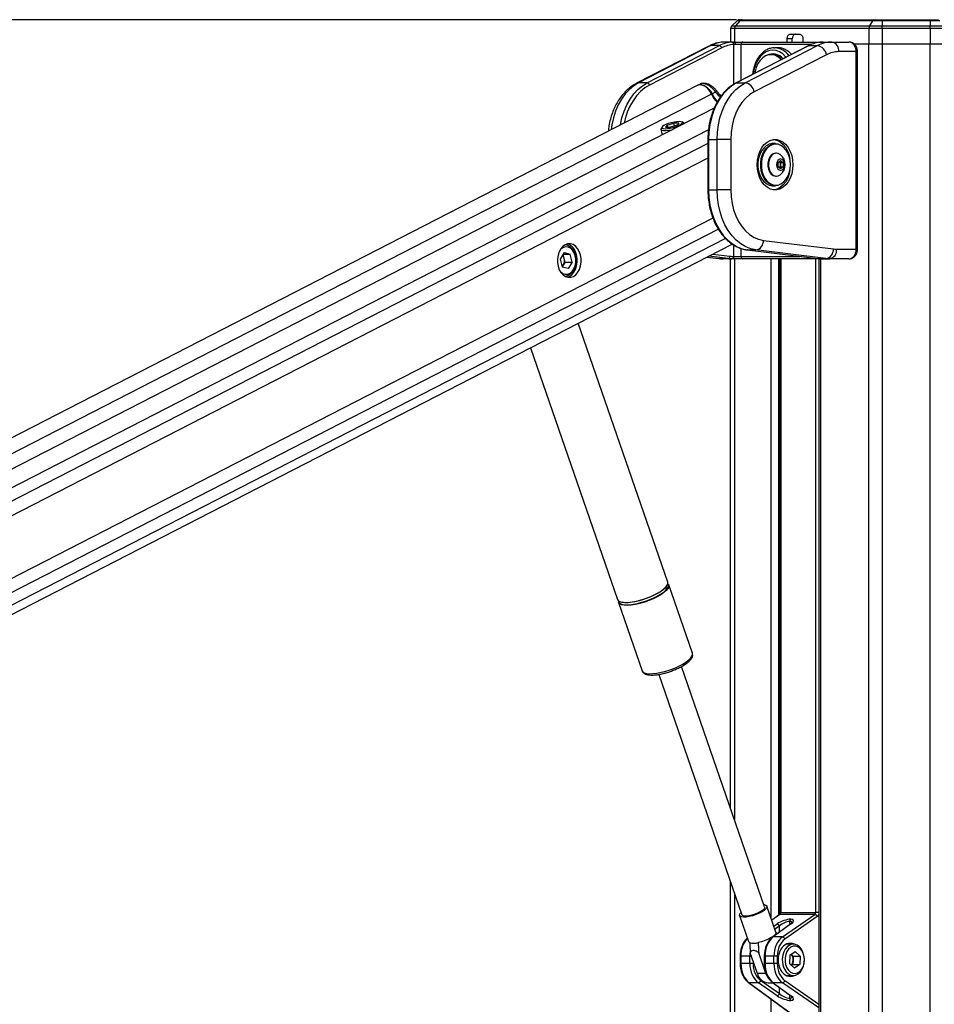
# Model space of a CAD drawing. Header units: millimetres. Extents: x 20 to 22981, y 40 to 19992.
# Tile 33 of 158: x 6044 to 6803, y 7142 to 7959. Entities that reach past the tile are written whole.
import ezdxf

# ---------------------------------------------------------------- set-up
doc = ezdxf.new("R2010")
doc.units = ezdxf.units.MM
doc.header["$LTSCALE"] = 2
doc.layers.add('COMPONENT_GEOMETRY', color=7, linetype='Continuous')
doc.styles.add('SLDTEXTSTYLE0', font='TXT', dxfattribs={"width": 0.75})
doc.dimstyles.new('SLDDIMSTYLE0', dxfattribs={"dimtxt": 100, "dimasz": 6.604, "dimexe": 0, "dimexo": 0.0625, "dimgap": 25, "dimtad": 0, "dimtih": 1, "dimtoh": 1, "dimdec": 0, "dimrnd": 1e-09, "dimzin": 12, "dimdsep": 46, "dimtxsty": 'SLDTEXTSTYLE0', "dimsah": 1, "dimcen": 0.09, "dimadec": 0, "dimazin": 3, "dimtfac": 1, "dimtdec": 0, "dimtofl": 0, "dimtmove": 0, "dimatfit": 3, "dimfxl": 1, "dimfrac": 2, "dimtolj": 1, "dimtzin": 12, "dimarcsym": 0})

# ---------------------------------------------------------------- blocks, each defined once
blk = doc.blocks.new('_D_4')
at = {"layer": 'COMPONENT_GEOMETRY', "color": 7}
for p, q in [((6638.52, 7959.49), (957.92, 7959.49)), ((964.27, 7959.49), (964.27, 5020.18)), ((727.26, 4999.87), (696.79, 4999.87)), ((696.79, 4999.87), (696.79, 4841.12)), ((1201.29, 4999.87), (1231.76, 4999.87)), ((1231.76, 4999.87), (1231.76, 4841.12)), ((696.79, 4841.12), (727.26, 4841.12)), ((1231.76, 4841.12), (1201.29, 4841.12)), ((964.27, 1752.2), (964.27, 4691.5)), ((5939.95, 1752.2), (957.92, 1752.2))]:
    blk.add_line(p, q, dxfattribs=at)
for points in [[(964.27, 7959.49), (963.26, 7952.89), (965.29, 7952.89)], [(964.27, 1752.2), (965.29, 1758.8), (963.26, 1758.8)]]:
    blk.add_solid(points, dxfattribs=at)
at = {"layer": 'COMPONENT_GEOMETRY', "color": 7, "char_height": 100, "attachment_point": 1, "style": 'SLDTEXTSTYLE0'}
for s, insert in [('10\'2.19"', (727.26, 4970.03)), ('3104mm', (691.5, 4820.41))]:
    blk.add_mtext(s, dxfattribs=dict(at, insert=insert))

msp = doc.modelspace()

# ---------------------------------------------------------------- linework, layer by layer
at = {"color": 7, "linetype": 'Continuous', "lineweight": 25}
for p, q in [((6638.98, 7958.65), (6634.53, 7954.36)), ((6634.53, 7954.36), (6637.69, 7954.36)), ((6641.39, 7958.65), (6637.69, 7954.36)), ((6637.69, 7954.36), (6748.87, 7954.36)), ((6641.39, 7958.65), (6638.98, 7958.65)), ((6641.06, 7959.49), (6643.13, 7959.49)), ((6751.33, 7958.65), (6641.39, 7958.65)), ((6643.13, 7959.49), (6752.48, 7959.49)), ((6751.33, 7958.65), (6748.87, 7954.36)), ((6748.87, 7954.36), (6759.31, 7954.36)), ((6759.31, 7958.65), (6751.33, 7958.65)), ((6752.48, 7959.49), (6759.31, 7959.49)), ((6759.31, 7959.49), (6759.31, 7958.65)), ((6759.31, 7959.49), (6799.26, 7959.49)), ((6799.26, 7958.65), (6759.31, 7958.65)), ((6759.31, 7958.65), (6759.31, 7954.36)), ((6759.31, 7952.25), (6759.31, 7954.36)), ((6759.31, 7954.36), (6799.26, 7954.36)), ((6799.26, 7959.49), (6799.26, 7958.65)), ((6799.26, 7959.49), (6806.09, 7959.49)), ((6799.26, 7958.65), (6799.26, 7954.36)), ((6807.25, 7958.65), (6799.26, 7958.65)), ((6799.26, 7952.25), (6799.26, 7954.36)), ((6799.26, 7954.36), (6809.71, 7954.36)), ((6633.62, 7952.25), (6633.42, 7940.96)), ((6636.93, 7952.25), (6633.62, 7952.25)), ((6748.36, 7952.25), (6636.93, 7952.25)), ((6683.34, 7947.49), (6690.79, 7947.49)), ((6748.36, 7952.25), (6748.24, 7939.49)), ((6759.31, 7952.25), (6748.36, 7952.25)), ((6759.31, 7952.25), (6759.31, 7939.49)), ((6799.26, 7952.25), (6759.31, 7952.25)), ((6799.26, 7952.25), (6799.26, 7939.49)), ((6810.22, 7952.25), (6799.26, 7952.25)), ((6615.52, 7937.54), (6555.54, 7906.67)), ((6617.24, 7937.94), (6557.27, 7907.07)), ((6564.34, 7907.07), (6624.31, 7937.94)), ((6624.31, 7937.94), (6617.24, 7937.94)), ((6636.72, 7940.96), (6629.34, 7940.96)), ((6636.72, 7940.96), (6643.74, 7940.96)), ((6642.18, 7938.96), (6637.5, 7938.96)), ((6698.13, 7937.84), (6638.15, 7906.97)), ((6698.56, 7937.94), (6638.59, 7907.07)), ((6643.74, 7940.96), (6708.56, 7940.96)), ((6645.66, 7907.07), (6705.63, 7937.94)), ((6680.45, 7940.96), (6680.52, 7943.56)), ((6684.76, 7943.56), (6680.52, 7943.56)), ((6684.7, 7940.96), (6684.76, 7943.56)), ((6693.62, 7943.56), (6693.62, 7940.96)), ((6698.56, 7937.94), (6705.63, 7937.94)), ((6708.56, 7940.96), (6710.34, 7940.96)), ((6710.34, 7940.96), (6717.72, 7940.96)), ((6717.72, 7940.96), (6731.74, 7940.96)), ((6735.66, 7939.49), (6748.24, 7939.49)), ((6735.85, 7939.49), (6748.24, 7939.49)), ((6748.24, 7939.49), (6759.31, 7939.49)), ((6759.31, 7939.49), (6799.26, 7939.49)), ((6799.26, 7939.49), (6810.34, 7939.49)), ((6626.21, 7936.06), (6566.24, 7905.19)), ((6713.22, 7930.42), (6653.25, 7899.55)), ((6669.19, 7930.46), (6667.14, 7930.46)), ((6669.58, 7936.15), (6670.11, 7936.16)), ((6672.94, 7936.16), (6670.11, 7936.16)), ((6737.84, 7932.96), (6723.38, 7932.96)), ((6737.84, 7768.96), (6737.84, 7932.96)), ((6739.01, 7768.96), (6739.01, 7932.96)), ((6605.91, 7904.86), (5404.92, 7287.66)), ((6564.34, 7907.07), (6557.27, 7907.07)), ((6608.39, 7906.02), (6606.48, 7905.13)), ((6638.59, 7907.07), (6645.66, 7907.07)), ((6621.01, 7899.43), (6618.16, 7897.96)), ((6621.66, 7900.83), (6621.64, 7900.85)), ((6619.97, 7885.97), (5429.33, 7274.09)), ((6580.96, 7871.94), (6586.41, 7873.67)), ((6590.56, 7873.67), (6586.41, 7873.67)), ((6587.04, 7871.23), (6586.41, 7873.67)), ((6590.56, 7873.67), (6589.26, 7871.94)), ((6594.63, 7873.8), (6593.23, 7874.57)), ((6595.11, 7873.2), (6595.08, 7873.3)), ((6575.71, 7868.32), (6576.87, 7863.82)), ((6576.72, 7870.33), (6575.87, 7868.98)), ((6580.96, 7871.94), (6579.66, 7870.2)), ((6579.66, 7870.2), (6583.81, 7870.2)), ((6581.4, 7870.2), (6580.96, 7871.94)), ((6589.26, 7871.94), (6583.81, 7870.2)), ((6614.74, 7860.09), (6614.74, 7818.15)), ((6615.32, 7860.09), (6615.32, 7818.15)), ((6615.32, 7860.09), (6622.39, 7860.09)), ((6622.39, 7818.15), (6622.39, 7860.09)), ((6633.71, 7860.09), (6622.39, 7860.09)), ((6633.71, 7860.09), (6633.71, 7818.15)), ((6670.9, 7856.62), (6668.64, 7856.62)), ((6671.72, 7848.62), (6671.18, 7848.62)), ((6672.95, 7840.85), (6675.07, 7842.58)), ((6672.95, 7837.39), (6672.95, 7840.85)), ((6673.97, 7841.68), (6674.99, 7840.85)), ((6674.99, 7840.85), (6677.2, 7840.85)), ((6674.99, 7840.85), (6674.99, 7839.12)), ((6675.07, 7842.58), (6677.2, 7840.85)), ((6677.2, 7840.85), (6677.2, 7837.39)), ((6675.07, 7835.65), (6672.95, 7837.39)), ((6674.99, 7837.39), (6673.97, 7836.55)), ((6674.99, 7839.12), (6674.99, 7837.39)), ((6674.99, 7837.39), (6677.2, 7837.39)), ((6677.2, 7837.39), (6675.07, 7835.65)), ((6671.18, 7829.62), (6671.72, 7829.62)), ((6615.32, 7818.15), (6622.39, 7818.15)), ((6633.71, 7818.15), (6622.39, 7818.15)), ((6668.64, 7821.62), (6670.9, 7821.62)), ((6660.82, 7776.31), (6718.93, 7769.12)), ((5589.9, 7236.12), (6635.01, 7773.21)), ((6495.4, 7766.15), (6492.2, 7760.76)), ((6495.4, 7766.15), (6500.3, 7764.93)), ((6647.47, 7768.35), (6705.59, 7761.16)), ((6647.6, 7768.34), (6647.47, 7768.35)), ((6647.6, 7768.34), (6654.67, 7768.34)), ((6647.6, 7768.34), (6705.71, 7761.15)), ((6712.78, 7761.15), (6654.67, 7768.34)), ((6721.52, 7768.96), (6737.84, 7768.96)), ((6492.2, 7760.76), (6493.9, 7754.15)), ((6495.5, 7761.62), (6494.66, 7764.89)), ((6494.68, 7764.93), (6500.3, 7764.93)), ((6496.35, 7758.31), (6494.75, 7755.62)), ((6496.35, 7758.31), (6495.5, 7761.62)), ((6496.35, 7758.31), (6502, 7758.31)), ((6502, 7758.31), (6498.8, 7752.92)), ((6502, 7758.31), (6500.3, 7764.93)), ((6613.99, 7762.4), (6623.9, 7761.18)), ((6631.46, 7761.15), (6624.39, 7761.15)), ((6634.54, 7760.96), (6627.47, 7760.96)), ((6633.39, 7305.15), (6633.39, 7760.96)), ((6634.81, 7760.96), (6634.54, 7760.96)), ((6643.74, 7760.96), (6634.81, 7760.96)), ((6635.96, 7762.96), (6636.23, 7762.96)), ((6636.23, 7762.96), (6642.18, 7762.96)), ((6708.56, 7760.96), (6643.74, 7760.96)), ((6674.59, 7760.96), (6674.59, 7218.4)), ((6705.71, 7761.15), (6705.59, 7761.16)), ((6705.71, 7761.15), (6712.78, 7761.15)), ((6706.75, 7760.96), (6706.75, 6590.02)), ((6708.79, 7760.96), (6708.56, 7760.96)), ((6708.79, 7760.96), (6715.86, 7760.96)), ((6731.74, 7760.96), (6715.86, 7760.96)), ((6494.75, 7755.62), (6493.89, 7754.18)), ((6498.8, 7752.92), (6493.9, 7754.15)), ((6581.48, 7492.63), (6507.2, 7707.52)), ((6467.39, 7687.07), (6539.61, 7478.15)), ((6601.93, 7433.47), (6582.32, 7490.21)), ((6540.45, 7475.74), (6560.06, 7419)), ((6601.97, 7433.35), (6601.93, 7433.47)), ((6602.01, 7432.89), (6601.95, 7433.27)), ((6661.84, 7222.86), (6592.84, 7422.46)), ((6595.17, 7423.8), (6597.29, 7425.25)), ((6596.01, 7424.35), (6596.38, 7424.59)), ((6560.03, 7419.11), (6560.06, 7419)), ((6574.02, 7415.95), (6643.01, 7216.35)), ((6633.39, 6590.02), (6633.39, 7244.18)), ((6671.22, 7201.97), (6663.77, 7223.53)), ((6675.18, 7218.4), (6704.36, 7218.4)), ((6641.08, 7215.69), (6648.54, 7194.13)), ((6673.9, 7216.45), (6667.77, 7211.95)), ((6703.54, 7216.62), (6674.44, 7216.62)), ((6676.69, 7197.95), (6703.54, 7216.62)), ((6705.55, 7214.83), (6678.7, 7196.16)), ((6682.81, 7210.9), (6682.59, 7210.9)), ((6683.36, 7212.68), (6683.59, 7212.68)), ((6683.19, 7208.58), (6668.44, 7197.78)), ((6683.73, 7208.75), (6668.99, 7197.95)), ((6676.69, 7197.95), (6668.99, 7197.95)), ((6685.67, 7191.96), (6679.74, 7191.96)), ((6682.65, 7182.84), (6687.1, 7185.98)), ((6691.25, 7182.1), (6687.1, 7185.98)), ((6641.54, 7181.88), (6641.54, 7176.04)), ((6649.5, 7181.88), (6642.13, 7181.88)), ((6642.13, 7181.88), (6642.13, 7176.04)), ((6649.5, 7176.04), (6649.5, 7181.88)), ((6655.84, 7167.64), (6649.9, 7184.82)), ((6662.91, 7167.64), (6656.97, 7184.82)), ((6661.57, 7181.88), (6661.57, 7176.04)), ((6669.53, 7181.88), (6662.16, 7181.88)), ((6662.16, 7181.88), (6662.16, 7176.04)), ((6672.32, 7181.88), (6669.53, 7181.88)), ((6669.53, 7176.04), (6669.53, 7181.88)), ((6672.32, 7181.88), (6672.32, 7176.04)), ((6682.65, 7182.84), (6682.35, 7175.82)), ((6685.6, 7182.1), (6683.88, 7183.71)), ((6685.44, 7178.59), (6685.29, 7175.07)), ((6685.6, 7182.1), (6685.44, 7178.59)), ((6685.6, 7182.1), (6691.25, 7182.1)), ((6691.25, 7182.1), (6690.95, 7175.07)), ((6649.5, 7176.04), (6642.13, 7176.04)), ((6652.29, 7176.04), (6649.5, 7176.04)), ((6669.53, 7176.04), (6662.16, 7176.04)), ((6672.32, 7176.04), (6669.53, 7176.04)), ((6682.35, 7175.82), (6686.5, 7171.93)), ((6685.29, 7175.07), (6684.07, 7174.21)), ((6685.29, 7175.07), (6690.95, 7175.07)), ((6690.95, 7175.07), (6686.5, 7171.93)), ((6662.91, 7167.64), (6655.84, 7167.64)), ((6658.67, 7161.75), (6674.21, 7150.95)), ((6679.74, 7165.96), (6685.67, 7165.96)), ((6648.42, 7160.14), (6685.68, 7132.84)), ((6648.96, 7159.97), (6686.97, 7132.12)), ((6656.66, 7159.97), (6648.96, 7159.97)), ((6672.2, 7149.16), (6656.66, 7159.97)), ((6664.73, 7159.79), (6668.92, 7159.79)), ((6668.44, 7160.14), (6683.19, 7149.34)), ((6668.99, 7159.97), (6683.73, 7149.16)), ((6676.69, 7159.97), (6668.99, 7159.97)), ((6682.59, 7147.02), (6682.81, 7147.02)), ((6683.59, 7145.23), (6683.36, 7145.23))]:
    msp.add_line(p, q, dxfattribs=at)
at = {"color": 8, "linetype": 'Continuous', "lineweight": 25}
for p, q in [((6636.93, 7952.25), (6636.76, 7940.96)), ((6636.23, 7905.89), (6636.23, 7938.9)), ((6700.75, 7938.96), (6642.18, 7938.96)), ((6642.18, 7938.96), (6642.18, 7909.04)), ((6748.24, 2191.49), (6748.24, 7939.49)), ((6759.31, 7939.49), (6759.31, 2191.49)), ((6799.26, 2191.49), (6799.26, 7939.49)), ((6739.01, 7932.96), (6737.84, 7932.96)), ((6617.76, 7897.75), (5417.26, 7280.8)), ((6615.22, 7867.99), (5443.87, 7266.02)), ((6614.74, 7856.64), (5632.67, 7351.95)), ((6615.32, 7860.09), (6614.74, 7860.09)), ((6614.74, 7844.62), (5648.46, 7348.04)), ((6615.32, 7818.15), (6614.74, 7818.15)), ((6618.92, 7794.82), (5648.2, 7295.96)), ((6623.51, 7785.45), (5525.04, 7220.94)), ((6629.4, 7777.89), (5534.94, 7215.44)), ((6636.23, 7762.96), (6636.23, 7772.42)), ((6642.18, 7769.62), (6642.18, 7762.96)), ((6739.01, 7768.96), (6737.84, 7768.96)), ((6614.04, 7762.43), (6624.39, 7761.15)), ((6631.46, 7761.15), (6615.41, 7763.13)), ((6618.83, 7764.89), (6633, 7763.14)), ((6623.9, 7761.18), (6624.39, 7761.15)), ((6636.74, 7760.96), (6636.74, 7295.46)), ((6642.18, 7762.96), (6691.02, 7762.96)), ((6667.23, 7213.52), (6667.23, 7760.96)), ((6673.4, 7760.96), (6673.4, 7216.08)), ((6675.18, 7760.96), (6675.18, 7218.4)), ((6704.36, 7218.4), (6704.36, 7760.96)), ((6708.14, 7760.96), (6708.14, 6590.02)), ((6708.52, 7760.96), (6708.56, 7760.96)), ((6636.74, 7234.49), (6636.74, 6590.02)), ((6675.18, 7218.4), (6674.59, 7218.4)), ((6706.75, 7218.4), (6704.36, 7218.4)), ((6674.44, 7216.62), (6667.83, 7211.77)), ((6682.59, 7210.9), (6682.59, 7208.14)), ((6682.81, 7208.3), (6682.81, 7210.9)), ((6669.52, 7206.89), (6672.2, 7208.75)), ((6674.21, 7206.97), (6670.41, 7204.32)), ((6674.21, 7202), (6674.21, 7206.97)), ((6641.54, 7181.88), (6642.13, 7181.88)), ((6649.5, 7181.88), (6650.91, 7181.88)), ((6652.29, 7177.89), (6652.29, 7176.04)), ((6662.16, 7181.88), (6661.57, 7181.88)), ((6641.54, 7176.04), (6642.13, 7176.04)), ((6661.57, 7176.04), (6662.16, 7176.04)), ((6678.7, 7161.75), (6706.75, 7142.25)), ((6674.21, 7150.95), (6674.21, 7155.91)), ((6706.75, 7139.06), (6676.69, 7159.97)), ((6667.23, 6590.02), (6667.23, 7146.36)), ((6682.59, 7149.78), (6682.59, 7147.02)), ((6682.81, 7147.02), (6682.81, 7149.61))]:
    msp.add_line(p, q, dxfattribs=at)
at = {"color": 8, "linetype": 'Continuous', "lineweight": 25, "flags": 128}
for points in [[(6615.52, 7937.54), (6616.18, 7937.8), (6617.24, 7937.94)], [(6708.56, 7940.96), (6708.32, 7940.92), (6708.13, 7940.83)], [(6679.59, 7928.3), (6679.24, 7928.73), (6676.9, 7931.05), (6674.31, 7932.76), (6671.55, 7933.81), (6668.7, 7934.16), (6665.85, 7933.81), (6663.09, 7932.76), (6660.5, 7931.05), (6658.15, 7928.73), (6656.13, 7925.87), (6654.49, 7922.56), (6653.28, 7918.89), (6652.54, 7914.99), (6652.47, 7914.34)], [(6557.27, 7907.07), (6553.31, 7904.64), (6549.59, 7901.54), (6546.17, 7897.82), (6543.09, 7893.54), (6540.4, 7888.77), (6538.14, 7883.56), (6536.35, 7878.01), (6535.06, 7872.18), (6534.47, 7868.14)], [(6542.11, 7872.07), (6542.13, 7872.18), (6543.43, 7878.01), (6545.22, 7883.56), (6547.47, 7888.77), (6550.16, 7893.54), (6553.24, 7897.82), (6556.66, 7901.54), (6560.38, 7904.64), (6564.34, 7907.07)], [(6566.24, 7905.19), (6562.44, 7902.86), (6558.87, 7899.88), (6555.58, 7896.31), (6552.62, 7892.21), (6550.04, 7887.62), (6547.88, 7882.62), (6546.16, 7877.29), (6545.3, 7873.71)], [(6555.54, 7906.67), (6556.2, 7906.93), (6557.27, 7907.07)], [(6638.59, 7907.07), (6638.32, 7907.04), (6638.15, 7906.97)], [(6621.01, 7899.43), (6621.34, 7899.84), (6621.56, 7900.2), (6621.68, 7900.5), (6621.7, 7900.73), (6621.66, 7900.83)], [(6596.66, 7426.24), (6598.92, 7427.97), (6600.6, 7429.66), (6601.66, 7431.23), (6602.05, 7432.64), (6601.97, 7433.35)], [(6560.06, 7419), (6560.62, 7418.12), (6561.9, 7417.29), (6563.79, 7416.75), (6566.24, 7416.52), (6569.16, 7416.6), (6572.45, 7416.98), (6576.03, 7417.67), (6579.76, 7418.63), (6583.53, 7419.84), (6587.22, 7421.25), (6590.72, 7422.82), (6593.89, 7424.5), (6596.66, 7426.24)]]:
    msp.add_lwpolyline(points, dxfattribs=at)
at = {"color": 7, "linetype": 'Continuous', "lineweight": 25, "flags": 128}
for points in [[(6636.72, 7940.96), (6636.87, 7940.92), (6637.02, 7940.81), (6637.15, 7940.62), (6637.27, 7940.37), (6637.37, 7940.07), (6637.44, 7939.72), (6637.48, 7939.35), (6637.5, 7938.96)], [(6698.56, 7937.94), (6698.29, 7937.91), (6698.13, 7937.84)], [(6675.67, 7926.28), (6675.13, 7926.86), (6672.85, 7928.71), (6670.38, 7929.91), (6667.78, 7930.44), (6665.16, 7930.26), (6662.62, 7929.38), (6660.23, 7927.83), (6658.1, 7925.68), (6656.29, 7922.99), (6654.88, 7919.87), (6653.91, 7916.43), (6653.64, 7914.94)], [(6617.76, 7897.75), (6616.38, 7900.19), (6614.65, 7902.29), (6612.68, 7903.93), (6610.59, 7904.99), (6608.53, 7905.41), (6606.62, 7905.15), (6605.91, 7904.86)], [(6606.28, 7905.02), (6607.04, 7905.35), (6608.94, 7905.6), (6611, 7905.18), (6613.09, 7904.13), (6615.06, 7902.49), (6616.79, 7900.39), (6618.16, 7897.96)], [(6638.59, 7907.07), (6634.63, 7904.64), (6630.91, 7901.54), (6627.48, 7897.82), (6624.4, 7893.54), (6621.72, 7888.77), (6619.46, 7883.56), (6617.67, 7878.01), (6616.37, 7872.18), (6615.59, 7866.18), (6615.32, 7860.09)], [(6622.39, 7860.09), (6622.66, 7866.18), (6623.44, 7872.18), (6624.74, 7878.01), (6626.53, 7883.56), (6628.79, 7888.77), (6631.48, 7893.54), (6634.55, 7897.82), (6637.98, 7901.54), (6641.7, 7904.64), (6645.66, 7907.07)], [(6653.25, 7899.55), (6649.57, 7897.25), (6646.14, 7894.26), (6643.03, 7890.64), (6640.29, 7886.46), (6637.98, 7881.79), (6636.14, 7876.72), (6634.8, 7871.35), (6633.98, 7865.77), (6633.71, 7860.09)], [(6590.96, 7874.94), (6588.97, 7874.82), (6586.67, 7874.46), (6584.24, 7873.9), (6581.88, 7873.18), (6579.78, 7872.36), (6578.12, 7871.51), (6577.02, 7870.69), (6576.58, 7869.97), (6576.83, 7869.41), (6577.74, 7869.05), (6579.26, 7868.93), (6581.25, 7869.05), (6583.55, 7869.41), (6585.98, 7869.97), (6588.34, 7870.69), (6590.44, 7871.51), (6592.1, 7872.36), (6593.2, 7873.18), (6593.64, 7873.9), (6593.39, 7874.46), (6592.47, 7874.82), (6590.96, 7874.94)], [(6595.1, 7873.19), (6594.75, 7873.73), (6594.63, 7873.8)], [(6575.87, 7868.98), (6575.79, 7868.84), (6575.78, 7868.16), (6576.49, 7867.68), (6577.85, 7867.42), (6579.78, 7867.42), (6582.12, 7867.68), (6584.71, 7868.16), (6585.82, 7868.42)], [(6685.33, 7839.12), (6685.07, 7835.26), (6684.32, 7831.53), (6683.1, 7828.06), (6681.45, 7824.97), (6679.43, 7822.36), (6677.1, 7820.32), (6674.54, 7818.92), (6671.85, 7818.21), (6669.11, 7818.21), (6666.41, 7818.92), (6663.86, 7820.32), (6661.53, 7822.36), (6659.5, 7824.97), (6657.85, 7828.06), (6656.63, 7831.53), (6655.88, 7835.26), (6655.63, 7839.12), (6655.88, 7842.98), (6656.63, 7846.7), (6657.85, 7850.17), (6659.5, 7853.26), (6661.53, 7855.88), (6663.86, 7857.92), (6666.41, 7859.32), (6669.11, 7860.03), (6671.85, 7860.03), (6674.54, 7859.32), (6677.1, 7857.92), (6679.43, 7855.88), (6681.45, 7853.26), (6683.1, 7850.17), (6684.32, 7846.7), (6685.07, 7842.98), (6685.33, 7839.12)], [(6668.64, 7856.62), (6668.01, 7856.59), (6665.54, 7856.06), (6663.19, 7854.83), (6661.06, 7852.96), (6659.25, 7850.52), (6657.82, 7847.61), (6656.83, 7844.36), (6656.33, 7840.89), (6656.33, 7837.35), (6656.83, 7833.88), (6657.82, 7830.62), (6659.25, 7827.72), (6661.06, 7825.28), (6663.19, 7823.41), (6665.54, 7822.18), (6668.01, 7821.64), (6668.64, 7821.62)], [(6670.9, 7821.62), (6670.28, 7821.64), (6667.8, 7822.18), (6665.45, 7823.41), (6663.33, 7825.28), (6661.51, 7827.72), (6660.08, 7830.62), (6659.1, 7833.88), (6658.59, 7837.35), (6658.59, 7840.89), (6659.1, 7844.36), (6660.08, 7847.61), (6661.51, 7850.52), (6663.33, 7852.96), (6665.45, 7854.83), (6667.8, 7856.06), (6670.28, 7856.59), (6670.9, 7856.62)], [(6683.28, 7839.12), (6683.03, 7842.56), (6682.3, 7845.86), (6681.11, 7848.89), (6679.52, 7851.51), (6677.58, 7853.63), (6675.38, 7855.15), (6673.02, 7856.02), (6670.57, 7856.2), (6668.15, 7855.67), (6665.86, 7854.47), (6663.78, 7852.64), (6662.01, 7850.26), (6660.61, 7847.42), (6659.65, 7844.24), (6659.16, 7840.85), (6659.16, 7837.39), (6659.65, 7834), (6660.61, 7830.82), (6662.01, 7827.98), (6663.78, 7825.6), (6665.86, 7823.76), (6668.15, 7822.56), (6670.57, 7822.04), (6673.02, 7822.21), (6675.38, 7823.08), (6677.58, 7824.61), (6679.52, 7826.72), (6681.11, 7829.35), (6682.3, 7832.37), (6683.03, 7835.68), (6683.28, 7839.12)], [(6669.42, 7860.06), (6669.73, 7860.03), (6672.42, 7859.32), (6674.98, 7857.92), (6677.31, 7855.88), (6679.33, 7853.26), (6680.98, 7850.17), (6682.2, 7846.7), (6682.9, 7843.33)], [(6671.18, 7848.62), (6670.73, 7848.6), (6668.94, 7848.07), (6667.31, 7846.88), (6665.97, 7845.11), (6665.02, 7842.9), (6664.53, 7840.41), (6664.53, 7837.82), (6665.02, 7835.33), (6665.97, 7833.12), (6667.31, 7831.36), (6668.94, 7830.17), (6670.73, 7829.64), (6671.18, 7829.62)], [(6675.1, 7847.33), (6674.81, 7847.55), (6673.09, 7848.42), (6671.26, 7848.6), (6669.47, 7848.07), (6667.85, 7846.88), (6666.51, 7845.11), (6665.56, 7842.9), (6665.07, 7840.41), (6665.07, 7837.82), (6665.56, 7835.33), (6666.51, 7833.12), (6667.85, 7831.36), (6669.47, 7830.17), (6671.26, 7829.64), (6673.09, 7829.82), (6674.81, 7830.68), (6675.1, 7830.9)], [(6678.43, 7839.12), (6678.18, 7840.94), (6677.45, 7842.48), (6676.36, 7843.51), (6675.07, 7843.87), (6673.79, 7843.51), (6672.7, 7842.48), (6671.97, 7840.94), (6671.72, 7839.12), (6671.97, 7837.3), (6672.7, 7835.76), (6673.79, 7834.73), (6675.07, 7834.37), (6676.36, 7834.73), (6677.45, 7835.76), (6678.18, 7837.3), (6678.43, 7839.12)], [(6682.9, 7834.91), (6682.2, 7831.53), (6680.98, 7828.06), (6679.33, 7824.97), (6677.31, 7822.36), (6674.98, 7820.32), (6672.42, 7818.92), (6669.73, 7818.21), (6669.42, 7818.17)], [(6615.32, 7818.15), (6615.59, 7811.98), (6616.4, 7805.91), (6617.73, 7800.03), (6619.56, 7794.42), (6621.87, 7789.17), (6624.61, 7784.37), (6627.76, 7780.08), (6631.25, 7776.37), (6635.04, 7773.3), (6639.07, 7770.92), (6643.28, 7769.26), (6647.6, 7768.34)], [(6654.67, 7768.34), (6650.35, 7769.26), (6646.14, 7770.92), (6642.11, 7773.3), (6638.32, 7776.37), (6634.83, 7780.08), (6631.68, 7784.37), (6628.94, 7789.17), (6626.63, 7794.42), (6624.8, 7800.03), (6623.47, 7805.91), (6622.66, 7811.98), (6622.39, 7818.15)], [(6633.71, 7818.15), (6633.98, 7812.5), (6634.78, 7806.96), (6636.11, 7801.61), (6637.93, 7796.57), (6640.21, 7791.92), (6642.91, 7787.75), (6645.99, 7784.13), (6649.38, 7781.13), (6653.03, 7778.8), (6656.86, 7777.18), (6660.82, 7776.31)], [(6503.1, 7746.38), (6505.09, 7747.78), (6506.8, 7749.76), (6508.16, 7752.23), (6509.1, 7755.07), (6509.57, 7758.14), (6509.54, 7761.27), (6509.02, 7764.32), (6508.04, 7767.13), (6506.63, 7769.56), (6504.89, 7771.48), (6502.88, 7772.81), (6500.71, 7773.47), (6498.49, 7773.43), (6496.34, 7772.7), (6494.35, 7771.3), (6492.64, 7769.32), (6491.27, 7766.85), (6490.34, 7764), (6489.87, 7760.94), (6489.9, 7757.81), (6490.41, 7754.76), (6491.4, 7751.95), (6492.8, 7749.52), (6494.55, 7747.6), (6496.56, 7746.27), (6498.73, 7745.61), (6500.94, 7745.65), (6503.1, 7746.38)], [(6504.68, 7763.43), (6503.76, 7765.98), (6502.42, 7768.11), (6500.74, 7769.71), (6498.84, 7770.67), (6496.83, 7770.93), (6494.83, 7770.48), (6492.98, 7769.33), (6492.1, 7768.48)], [(6504.61, 7763.98), (6503.65, 7766.68), (6502.28, 7768.99), (6500.57, 7770.79), (6498.61, 7771.99), (6496.51, 7772.52), (6495.97, 7772.54)], [(6492.1, 7750.6), (6492.59, 7750.09), (6494.39, 7748.8), (6496.37, 7748.19), (6498.39, 7748.28), (6500.33, 7749.09), (6502.06, 7750.55), (6503.49, 7752.58), (6504.51, 7755.04), (6505.07, 7757.79), (6505.13, 7760.65), (6504.68, 7763.43)], [(6495.97, 7746.54), (6496.5, 7746.56), (6498.6, 7747.08), (6500.56, 7748.28), (6502.28, 7750.08), (6503.65, 7752.39), (6504.61, 7755.09), (6505.1, 7758.02), (6505.1, 7761.04), (6504.61, 7763.98)], [(6498.02, 7745.75), (6499.71, 7746.38), (6501.69, 7747.78), (6503.41, 7749.76), (6504.77, 7752.23), (6505.71, 7755.07), (6506.17, 7758.14), (6506.15, 7761.27), (6505.63, 7764.32)], [(6582.32, 7490.21), (6582.38, 7490.01), (6582.32, 7488.7), (6581.6, 7487.2), (6580.22, 7485.57), (6578.24, 7483.85), (6575.72, 7482.11), (6572.74, 7480.39), (6569.39, 7478.76), (6565.78, 7477.26), (6562.04, 7475.95), (6558.27, 7474.86), (6554.6, 7474.03), (6551.15, 7473.49), (6548.03, 7473.26), (6545.34, 7473.34), (6543.16, 7473.73), (6541.57, 7474.41), (6540.62, 7475.37), (6540.45, 7475.74)], [(6580.36, 7488.84), (6579.27, 7487.6), (6577.31, 7485.9), (6574.82, 7484.18), (6571.88, 7482.49), (6568.57, 7480.88), (6565.01, 7479.4), (6561.31, 7478.1), (6557.59, 7477.03), (6553.97, 7476.21), (6550.57, 7475.68), (6547.49, 7475.45), (6544.83, 7475.53), (6542.68, 7475.91), (6541.11, 7476.59), (6540.99, 7476.67)], [(6576.21, 7485.39), (6578.47, 7487.13), (6580.16, 7488.81), (6581.21, 7490.38), (6581.6, 7491.79), (6581.48, 7492.63)], [(6539.61, 7478.15), (6540.18, 7477.27), (6541.45, 7476.44), (6543.35, 7475.9), (6545.79, 7475.67), (6548.71, 7475.75), (6552.01, 7476.14), (6555.58, 7476.82), (6559.31, 7477.78), (6563.09, 7478.99), (6566.78, 7480.4), (6570.27, 7481.97), (6573.45, 7483.65), (6576.21, 7485.39)], [(6540.48, 7477), (6540.54, 7476.38), (6541.15, 7475.31), (6542.41, 7474.49), (6544.28, 7473.96), (6546.69, 7473.73), (6549.57, 7473.81), (6552.83, 7474.19), (6556.36, 7474.87), (6560.04, 7475.81), (6563.77, 7477), (6567.41, 7478.4), (6570.86, 7479.95), (6573.99, 7481.61), (6576.72, 7483.32)], [(6661.16, 7224.83), (6661.5, 7224.78), (6662.94, 7224.38), (6663.71, 7223.67), (6663.77, 7222.71), (6663.12, 7221.55), (6661.8, 7220.27), (6659.89, 7218.95), (6657.51, 7217.67), (6654.81, 7216.51), (6651.96, 7215.55), (6649.14, 7214.84), (6646.53, 7214.43), (6644.28, 7214.35), (6642.55, 7214.6), (6641.44, 7215.16), (6641.02, 7216), (6641.32, 7217.07), (6642.31, 7218.3), (6642.33, 7218.32)], [(6661.84, 7222.86), (6661.88, 7222.37), (6661.41, 7221.35), (6660.26, 7220.2), (6658.54, 7219.01), (6656.36, 7217.86), (6653.9, 7216.85), (6651.32, 7216.03), (6648.82, 7215.49), (6646.59, 7215.24), (6644.8, 7215.32), (6643.57, 7215.72), (6643.01, 7216.35)], [(6671.22, 7201.97), (6671.23, 7201.17), (6670.59, 7200), (6669.26, 7198.71), (6667.33, 7197.38), (6664.93, 7196.09), (6662.2, 7194.92), (6659.33, 7193.96), (6656.48, 7193.26)], [(6649.41, 7193.26), (6648.61, 7193.96), (6648.54, 7194.13)], [(6690.74, 7189.8), (6688.84, 7191.16), (6686.76, 7191.87), (6684.63, 7191.87), (6682.55, 7191.19), (6680.64, 7189.84), (6679, 7187.91), (6677.72, 7185.49), (6676.87, 7182.72), (6676.49, 7179.75), (6676.61, 7176.74), (6677.22, 7173.84), (6678.28, 7171.22), (6679.74, 7169.02), (6681.52, 7167.36), (6683.52, 7166.32), (6685.64, 7165.96), (6687.76, 7166.3), (6689.77, 7167.32), (6691.56, 7168.98), (6693.03, 7171.16), (6694.1, 7173.77), (6694.72, 7176.66), (6694.85, 7179.68), (6694.48, 7182.65), (6693.64, 7185.43), (6692.37, 7187.85), (6690.74, 7189.8)], [(6691.25, 7188.46), (6689.44, 7189.73), (6687.46, 7190.32), (6685.44, 7190.19), (6683.51, 7189.36), (6681.78, 7187.88), (6680.37, 7185.83), (6679.36, 7183.36), (6678.82, 7180.6), (6678.78, 7177.75), (6679.25, 7174.96), (6680.19, 7172.43), (6681.54, 7170.31), (6683.23, 7168.74), (6685.14, 7167.8), (6687.15, 7167.57), (6689.14, 7168.05), (6690.99, 7169.22), (6692.57, 7171), (6693.79, 7173.28), (6694.57, 7175.91), (6694.86, 7178.74), (6694.64, 7181.58), (6693.94, 7184.26), (6692.78, 7186.6), (6691.25, 7188.46)], [(6665.39, 7163.12), (6664.1, 7165), (6662.91, 7167.64)]]:
    msp.add_lwpolyline(points, dxfattribs=at)
at = {"color": 7, "linetype": 'Continuous', "lineweight": 25}
for centre, radius, start, end in [((6636.62, 7952.2), 3, 134, 179), ((6640.23, 7952.24), 3.31, 140.3072, 179.88959), ((6641.06, 7956.49), 3, 90, 134), ((6643.17, 7957.19), 2.3, 91.11663, 140.65389), ((6752.77, 7952.3), 4.41, 152.2491, 180.66965), ((6752.64, 7958.07), 1.43, 96.12022, 156.09848), ((6629.48, 7914.62), 26.34, 90.31718, 117.6867), ((6636.64, 7914.36), 26.61, 94.08173, 117.59839), ((6623.92, 7935.65), 2.33, 10.31988, 80.24189), ((6638.05, 7913.42), 25.55, 94.08173, 117.59839), ((6634.38, 7939.09), 1.85, 354.41372, 78.67005), ((6643.99, 7939.15), 1.82, 97.87436, 186.14266), ((6710.89, 7914.36), 26.61, 94.08173, 117.59839), ((6717.87, 7914.62), 26.34, 90.31718, 117.6867), ((6704.05, 7928.75), 9.32, 10.31988, 80.24189), ((6716.31, 7933.96), 7.14, 351.95053, 78.57825), ((6668.74, 7919.91), 11.17, 40.13612, 118.24544), ((6668.97, 7919.34), 11.12, 43.44816, 88.8665), ((6723.5, 7910.83), 22.12, 90.31718, 117.6867), ((6563.95, 7904.77), 2.33, 10.31988, 80.24189), ((6644.08, 7897.88), 9.32, 10.31988, 80.24189), ((6638.59, 7907.18), 22.86, 204.3527, 225.13169), ((6639.06, 7907.43), 22.95, 204.37047, 224.44425), ((6671.6, 7839.25), 3.39, 357.68056, 45.67538), ((6668.35, 7839.12), 10.63, 0, 50.61067), ((6671.6, 7838.98), 3.39, 314.32462, 2.31944), ((6668.35, 7839.12), 10.63, 309.38933, 0), ((6653.18, 7775.84), 7.65, 281.21251, 3.47479), ((6494.33, 7762.5), 11.44, 9.1476, 71.19363), ((6711.29, 7768.65), 7.65, 281.21251, 3.47479), ((6714.45, 7767.96), 7.14, 281.42175, 8.04947), ((6721.52, 7790.03), 21.07, 262.93872, 269.9947), ((6489.13, 7760.08), 6.55, 13.58989, 38.79815), ((6487.66, 7759.55), 8.1, 330.96112, 14.78242), ((6627.48, 7786.04), 25.09, 262.93872, 269.9947), ((6631.09, 7763.02), 1.91, 281.21251, 3.47479), ((6634.55, 7786.04), 25.09, 262.93872, 269.9947), ((6635.96, 7787.04), 24.08, 262.93872, 269.9947), ((6634.19, 7762.71), 1.79, 281.42175, 8.04947), ((6634.46, 7762.71), 1.79, 281.42175, 8.04947), ((6643.99, 7762.76), 1.82, 173.85734, 262.12564), ((6708.79, 7786.04), 25.09, 262.93872, 269.9947), ((6715.86, 7786.04), 25.09, 262.93872, 269.9947), ((6490.26, 7758.23), 5.18, 313.35587, 329.82099), ((6579.78, 7489.72), 2.27, 348.5495, 40.23726), ((6684.78, 7211), 2.19, 130.13038, 182.82489), ((6685, 7211), 2.19, 130.13038, 182.82489), ((6703.09, 7214.08), 2.58, 16.96844, 79.90044), ((6671.75, 7206.21), 2.58, 16.96844, 79.90044), ((6676.24, 7195.41), 2.58, 16.96844, 79.90044), ((6652.95, 7205.57), 12.82, 253.98684, 286.01316), ((6678.16, 7179.12), 7.31, 355.81042, 38.73898), ((6678.22, 7178.74), 7.23, 322.35912, 358.8057), ((6665.93, 7170.11), 10.39, 193.74988, 263.37457), ((6656.21, 7162.51), 2.58, 280.09956, 343.03156), ((6676.24, 7162.51), 2.58, 280.09956, 343.03156), ((6671.75, 7151.7), 2.58, 280.09956, 343.03156), ((6684.78, 7146.91), 2.19, 177.17511, 229.86962), ((6685, 7146.91), 2.19, 177.17511, 229.86962)]:
    msp.add_arc(centre, radius, start, end, dxfattribs=at)
at = {"color": 8, "linetype": 'Continuous', "lineweight": 25}
for centre, radius, start, end in [((6669.35, 7920.52), 15.66, 35.41939, 87.2019), ((6613.71, 7906.71), 9.82, 294.37006, 296.99), ((6571.45, 7493.32), 11.3, 297.80027, 338.98707), ((6674.43, 7215.7), 0.917, 89.37969, 125.70539), ((6683.72, 7207.83), 0.917, 89.37969, 125.70539), ((6668.98, 7197.03), 0.917, 89.38035, 125.67966), ((6648.95, 7160.88), 0.917, 234.33741, 270.61921), ((6668.98, 7160.88), 0.917, 234.33741, 270.61921), ((6683.72, 7150.08), 0.917, 234.29461, 270.62031)]:
    msp.add_arc(centre, radius, start, end, dxfattribs=at)
at = {"color": 7, "linetype": 'Continuous', "lineweight": 25}
for centre, major_axis, ratio, start_param, end_param in [((6673.84, 7218.4), (0, 2), 0.670074, 3.608804, 4.712389), ((6702.87, 7218.4), (0, 2), 0.744139, 3.608804, 4.712389), ((6677.71, 7208.65), (7.94, 3.19), 0.312033, 0.660801, 2.205418), ((6678.34, 7206.86), (5.87, 3.39), 0.37303, 0.572968, 2.117585), ((6677.93, 7208.65), (7.94, 3.19), 0.312033, 5.39937, 6.943987), ((6674.59, 7181.88), (0, 18), 0.690648, 0.467212, 1.570796), ((6682.55, 7181.88), (0, 18), 0.723566, 0.467212, 1.570796), ((6683.93, 7181.88), (0, 16), 0.725623, 0.467212, 1.570796), ((6683.1, 7178.96), (0, 13.8), 0.725623, 5.927229, 9.780734), ((6654.56, 7176.04), (0, 18), 0.690648, 1.570796, 2.674381), ((6662.53, 7176.04), (0, 18), 0.723566, 1.570796, 2.674381), ((6663.9, 7176.04), (0, 16), 0.725623, 1.570796, 2.674381), ((6674.59, 7176.04), (0, 18), 0.690648, 1.570796, 2.674381), ((6682.55, 7176.04), (0, 18), 0.723566, 1.570796, 2.674381), ((6683.93, 7176.04), (0, 16), 0.725623, 1.570796, 2.674381), ((6677.71, 7149.27), (7.94, -3.19), 0.312033, 4.077767, 5.622384), ((6678.34, 7151.05), (5.87, -3.39), 0.37303, 4.165601, 5.710217), ((6677.93, 7149.27), (7.94, -3.19), 0.312033, 5.622384, 7.167)]:
    msp.add_ellipse(centre, major_axis=major_axis, ratio=ratio, start_param=start_param, end_param=end_param, dxfattribs=at)
at = {"color": 8, "linetype": 'Continuous', "lineweight": 25}
for centre, major_axis, ratio, start_param, end_param in [((6678.57, 7206.86), (5.87, 3.39), 0.37303, 6.069311, 6.856154), ((6704.25, 7218.4), (0, 4), 0.725623, 3.608804, 4.184056), ((6654.56, 7181.88), (0, 18), 0.690648, 0.593003, 1.570796), ((6662.53, 7181.88), (0, 18), 0.723566, 1.328811, 1.570796), ((6678.57, 7151.05), (5.87, -3.39), 0.37303, 5.710217, 6.485387)]:
    msp.add_ellipse(centre, major_axis=major_axis, ratio=ratio, start_param=start_param, end_param=end_param, dxfattribs=at)
at = {"color": 7, "linetype": 'Continuous', "lineweight": 25}
for points, knots in [([(6680.52, 7943.56), (6680.56, 7944.01), (6680.64, 7944.91), (6681.15, 7946.09), (6681.87, 7946.98), (6682.65, 7947.43), (6683.15, 7947.47), (6683.34, 7947.49)], [0, 0, 0, 0, 0.217051, 0.434103, 0.651134, 0.868186, 1, 1, 1, 1]), ([(6687.58, 7947.49), (6687.27, 7947.45), (6686.64, 7947.36), (6685.8, 7946.67), (6685.16, 7945.65), (6684.83, 7944.55), (6684.78, 7943.83), (6684.76, 7943.56)], [0, 0, 0, 0, 0.217104, 0.434209, 0.651287, 0.868327, 1, 1, 1, 1]), ([(6690.79, 7947.49), (6691.11, 7947.45), (6691.75, 7947.36), (6692.61, 7946.67), (6693.25, 7945.65), (6693.58, 7944.55), (6693.61, 7943.83), (6693.62, 7943.56)], [0, 0, 0, 0, 0.217103, 0.434207, 0.651285, 0.868325, 1, 1, 1, 1]), ([(6629.34, 7940.96), (6628.46, 7940.93), (6626.15, 7940.87), (6622.45, 7940.23), (6618.71, 7939.07), (6616.46, 7937.99), (6615.52, 7937.54)], [0, 0, 0, 0, 0.185339, 0.485252, 0.785405, 1, 1, 1, 1]), ([(6634.75, 7940.9), (6634.82, 7940.91), (6635.03, 7940.92), (6635.41, 7940.94), (6635.9, 7940.95), (6636.35, 7940.96), (6636.62, 7940.96), (6636.72, 7940.96)], [0, 0, 0, 0, 0.122193, 0.36779, 0.617695, 0.872055, 1, 1, 1, 1]), ([(6637.5, 7938.96), (6637.27, 7938.96), (6636.8, 7938.95), (6636.42, 7938.92), (6636.23, 7938.9)], [0, 0, 0, 0, 0.490392, 1, 1, 1, 1]), ([(6710.34, 7940.96), (6710.26, 7940.96), (6710.09, 7940.96), (6709.78, 7940.95), (6709.41, 7940.93), (6709.14, 7940.91), (6708.99, 7940.9)], [0, 0, 0, 0, 0.244552, 0.491194, 0.744455, 1, 1, 1, 1]), ([(6737.84, 7932.96), (6737.84, 7933.18), (6737.83, 7933.62), (6737.76, 7934.28), (6737.66, 7934.93), (6737.46, 7935.79), (6737.19, 7936.6), (6736.84, 7937.37), (6736.54, 7937.91), (6736.21, 7938.41), (6735.85, 7938.88), (6735.45, 7939.31), (6735.03, 7939.7), (6734.59, 7940.04), (6734.13, 7940.32), (6733.65, 7940.56), (6733.09, 7940.77), (6732.45, 7940.93), (6731.97, 7940.95), (6731.74, 7940.96)], [0, 0, 0, 0, 0.052159, 0.104676, 0.158319, 0.21235, 0.317088, 0.370235, 0.424137, 0.476533, 0.529288, 0.582599, 0.636668, 0.689377, 0.74245, 0.796668, 0.85128, 0.925357, 1, 1, 1, 1]), ([(6739, 7932.95), (6739.01, 7932.98), (6739.07, 7933.77), (6738.76, 7935.35), (6737.88, 7937.48), (6736.46, 7939.2), (6734.71, 7940.35), (6733.1, 7940.94), (6732.09, 7940.89), (6731.74, 7940.87)], [0, 0, 0, 0, 0.007616, 0.193513, 0.383348, 0.575164, 0.744159, 0.910323, 1, 1, 1, 1]), ([(6669.54, 7936.1), (6668.73, 7936.04), (6666.95, 7935.92), (6664.28, 7934.97), (6661.59, 7933.44), (6659.12, 7931.34), (6656.92, 7928.73), (6655.05, 7925.66), (6653.54, 7922.22), (6652.49, 7918.49), (6651.94, 7915.71), (6651.87, 7914.21), (6651.87, 7914.03)], [0, 0, 0, 0, 0.089963, 0.199169, 0.30892, 0.419775, 0.531781, 0.644628, 0.757935, 0.871413, 0.984911, 1, 1, 1, 1]), ([(6684.17, 7930.65), (6683.64, 7931.23), (6682.31, 7932.68), (6679.84, 7934.35), (6676.94, 7935.62), (6674.59, 7936.19), (6673.28, 7936.1), (6672.95, 7936.08)], [0, 0, 0, 0, 0.16379, 0.412411, 0.668258, 0.916566, 1, 1, 1, 1]), ([(6555.54, 7906.67), (6554.76, 7906.24), (6552.66, 7905.09), (6549.43, 7902.75), (6545.95, 7899.55), (6542.77, 7895.83), (6539.92, 7891.65), (6537.44, 7887.06), (6535.37, 7882.12), (6533.75, 7876.89), (6532.6, 7871.8), (6532.22, 7868.41), (6532.04, 7866.9)], [0, 0, 0, 0, 0.061411, 0.164857, 0.269184, 0.374776, 0.481378, 0.588671, 0.696363, 0.804227, 0.912119, 1, 1, 1, 1]), ([(6621.01, 7899.43), (6620.73, 7899.85), (6620.28, 7900.52), (6619.39, 7901.61), (6618.55, 7902.5), (6617.67, 7903.3), (6616.78, 7904.02), (6615.87, 7904.66), (6614.95, 7905.2), (6614.02, 7905.66), (6613.11, 7906.02), (6612.21, 7906.27), (6611.32, 7906.44), (6610.47, 7906.49), (6609.67, 7906.42), (6609.1, 7906.29), (6608.67, 7906.16), (6608.45, 7906.05), (6608.39, 7906.02)], [0, 0, 0, 0, 0.086519, 0.136994, 0.239537, 0.291724, 0.340202, 0.438623, 0.488674, 0.536368, 0.633212, 0.682468, 0.731115, 0.829996, 0.880343, 0.931287, 0.982603, 1, 1, 1, 1]), ([(6621.6, 7900.82), (6621.45, 7901.05), (6620.8, 7902), (6619.25, 7903.45), (6617.06, 7905.04), (6614.75, 7906.13), (6612.49, 7906.7), (6610.43, 7906.66), (6609.03, 7906.41), (6608.45, 7906.04), (6608.4, 7906.01)], [0, 0, 0, 0, 0.052667, 0.219537, 0.387316, 0.557165, 0.711608, 0.854808, 0.989129, 1, 1, 1, 1]), ([(6638.15, 7906.97), (6637.47, 7906.6), (6635.53, 7905.54), (6632.48, 7903.35), (6629.1, 7900.25), (6626, 7896.63), (6623.21, 7892.54), (6620.76, 7888.04), (6618.7, 7883.19), (6617.04, 7878.04), (6615.81, 7872.67), (6615.02, 7867.14), (6614.76, 7862.92), (6614.74, 7860.56), (6614.74, 7860.09)], [0, 0, 0, 0, 0.049656, 0.14155, 0.23371, 0.326192, 0.4189, 0.511746, 0.604661, 0.697595, 0.790524, 0.883444, 0.976359, 1, 1, 1, 1]), ([(6625.81, 7896.2), (6625.67, 7896.33), (6624.71, 7897.18), (6623.28, 7898.77), (6622.16, 7900.22), (6621.68, 7900.84)], [0, 0, 0, 0, 0.093132, 0.613876, 1, 1, 1, 1]), ([(6614.74, 7818.15), (6614.75, 7817.16), (6614.79, 7814.29), (6615.2, 7809.56), (6616.11, 7804.07), (6617.46, 7798.75), (6619.23, 7793.67), (6621.41, 7788.9), (6623.96, 7784.5), (6626.86, 7780.52), (6630.07, 7777.01), (6633.55, 7774.05), (6637.22, 7771.62), (6639.8, 7770.51), (6641.08, 7769.96)], [0, 0, 0, 0, 0.045984, 0.13286, 0.219789, 0.306751, 0.393752, 0.480796, 0.567875, 0.654956, 0.741985, 0.828882, 0.915545, 1, 1, 1, 1]), ([(6641.08, 7769.96), (6641.1, 7769.95), (6642.41, 7769.34), (6644.57, 7768.81), (6646.7, 7768.47), (6647.47, 7768.35)], [0, 0, 0, 0, 0.013637, 0.640079, 1, 1, 1, 1]), ([(6731.74, 7760.96), (6732.08, 7760.98), (6732.77, 7761.02), (6733.77, 7761.38), (6734.73, 7761.94), (6735.59, 7762.71), (6736.35, 7763.66), (6736.96, 7764.76), (6737.43, 7765.98), (6737.7, 7767.12), (6737.82, 7768.12), (6737.83, 7768.68), (6737.84, 7768.96)], [0, 0, 0, 0, 0.107008, 0.217164, 0.324349, 0.434707, 0.54168, 0.651826, 0.757863, 0.867007, 0.933137, 1, 1, 1, 1]), ([(6731.75, 7760.97), (6731.79, 7760.97), (6732.5, 7760.89), (6733.9, 7761.24), (6735.72, 7762.13), (6737.23, 7763.56), (6738.33, 7765.37), (6738.95, 7767.23), (6738.95, 7768.46), (6738.95, 7768.96)], [0, 0, 0, 0, 0.010437, 0.183408, 0.354531, 0.525162, 0.699385, 0.879019, 1, 1, 1, 1]), ([(6623.9, 7761.18), (6624.78, 7761.09), (6625.97, 7760.97), (6627.16, 7760.96), (6627.47, 7760.96)], [0, 0, 0, 0, 0.738034, 1, 1, 1, 1]), ([(6591.82, 6612.47), (6385.14, 6725.29), (5990.82, 6940.55), (5458.3, 7231.57), (5063.47, 7447.73), (4787.38, 7599.42), (4635.48, 7683.21), (4552.76, 7729.14), (4538.7, 7736.95)], [0, 0, 0, 0, 0.301545, 0.575336, 0.777328, 0.878324, 0.97932, 1, 1, 1, 1]), ([(6596.38, 7424.59), (6596.79, 7424.89), (6598.01, 7425.75), (6599.68, 7427.22), (6601.13, 7428.93), (6601.95, 7430.58), (6602.26, 7432.05), (6602.03, 7432.9), (6601.94, 7433.23)], [0, 0, 0, 0, 0.109628, 0.323853, 0.543246, 0.73261, 0.894656, 1, 1, 1, 1]), ([(6587.01, 7419.7), (6587.6, 7419.94), (6589.32, 7420.63), (6591.95, 7421.92), (6594.36, 7423.25), (6595.6, 7424.08), (6596.01, 7424.35)], [0, 0, 0, 0, 0.172992, 0.504005, 0.836471, 1, 1, 1, 1]), ([(6560.05, 7419.2), (6560.06, 7419.1), (6560.15, 7418.48), (6560.89, 7417.51), (6562.13, 7416.53), (6563.79, 7415.85), (6565.94, 7415.44), (6568.62, 7415.34), (6571.68, 7415.55), (6574.97, 7416.05), (6578.42, 7416.81), (6581.93, 7417.82), (6584.83, 7418.8), (6586.48, 7419.48), (6587.01, 7419.7)], [0, 0, 0, 0, 0.01487, 0.091909, 0.167928, 0.252481, 0.350892, 0.455127, 0.557092, 0.657211, 0.756289, 0.85483, 0.953146, 1, 1, 1, 1]), ([(6674.59, 7218.4), (6674.59, 7218.22), (6674.57, 7217.8), (6674.41, 7217.18), (6674.15, 7216.69), (6673.97, 7216.5), (6673.91, 7216.45), (6673.9, 7216.45)], [0, 0, 0, 0, 0.1868328, 0.4460912, 0.7010883, 0.9497411, 1, 1, 1, 1]), ([(5540.44, 7201.78), (5575.09, 7182.86), (5644.4, 7145.04), (5748.34, 7088.31), (5886.93, 7012.69), (6060.15, 6918.18), (6257.49, 6810.53), (6444.29, 6708.62), (6561.81, 6644.52), (6620.57, 6612.47)], [0, 0, 0, 0, 0.09622, 0.19244, 0.28866, 0.481099, 0.673539, 0.83677, 1, 1, 1, 1]), ([(6672.16, 7200.5), (6672.08, 7200.6), (6671.75, 7201.03), (6671.43, 7201.45), (6671.18, 7201.76)], [0, 0, 0, 0, 0.250106, 1, 1, 1, 1]), ([(6684.57, 7209.88), (6684.57, 7209.89), (6684.58, 7209.9), (6684.18, 7209.35), (6683.55, 7208.86), (6683.19, 7208.58)], [0, 0, 0, 0, 0.212854, 0.55548, 1, 1, 1, 1]), ([(6647.53, 7197.04), (6647.43, 7196.96), (6646.63, 7196.31), (6645.31, 7194.71), (6643.74, 7192.14), (6642.56, 7189.17), (6641.81, 7186), (6641.56, 7183.52), (6641.54, 7182.17), (6641.54, 7181.88)], [0, 0, 0, 0, 0.0256129, 0.2103083, 0.3967485, 0.5846855, 0.7730397, 0.9518254, 1, 1, 1, 1]), ([(6668.44, 7197.78), (6668.04, 7197.46), (6666.93, 7196.58), (6665.33, 7194.73), (6663.77, 7192.14), (6662.59, 7189.17), (6661.84, 7186), (6661.59, 7183.52), (6661.57, 7182.17), (6661.57, 7181.88)], [0, 0, 0, 0, 0.095876, 0.267253, 0.440249, 0.614634, 0.789406, 0.955299, 1, 1, 1, 1]), ([(6649.41, 7193.26), (6649.47, 7192.26), (6649.62, 7189.44), (6649.79, 7186.64), (6649.9, 7184.82)], [0, 0, 0, 0, 0.355137, 1, 1, 1, 1]), ([(6649.9, 7184.82), (6650.1, 7185.18), (6650.53, 7185.94), (6651.49, 7186.8), (6652.83, 7187.07), (6654.55, 7186.57), (6655.92, 7185.68), (6656.78, 7184.98), (6656.97, 7184.82)], [0, 0, 0, 0, 0.160414, 0.343899, 0.529303, 0.689128, 0.932103, 1, 1, 1, 1]), ([(6656.48, 7193.26), (6656.54, 7192.26), (6656.69, 7189.44), (6656.86, 7186.64), (6656.97, 7184.82)], [0, 0, 0, 0, 0.355137, 1, 1, 1, 1]), ([(6641.54, 7176.04), (6641.55, 7175.44), (6641.59, 7173.71), (6642, 7170.88), (6642.91, 7167.71), (6644.25, 7164.82), (6645.93, 7162.38), (6647.39, 7160.91), (6648.25, 7160.26), (6648.42, 7160.14)], [0, 0, 0, 0, 0.09342, 0.268334, 0.443824, 0.619897, 0.796551, 0.96057, 1, 1, 1, 1]), ([(6661.57, 7176.04), (6661.58, 7175.44), (6661.62, 7173.71), (6662.03, 7170.88), (6662.94, 7167.71), (6664.27, 7164.82), (6665.96, 7162.38), (6667.42, 7160.91), (6668.28, 7160.26), (6668.44, 7160.14)], [0, 0, 0, 0, 0.09342, 0.268334, 0.443824, 0.619897, 0.796551, 0.96057, 1, 1, 1, 1]), ([(6683.19, 7149.34), (6683.41, 7149.17), (6683.95, 7148.75), (6684.47, 7148.25), (6684.62, 7147.88), (6684.6, 7147.98), (6684.6, 7147.98)], [0, 0, 0, 0, 0.255934, 0.645365, 0.979953, 1, 1, 1, 1])]:
    msp.add_open_spline(points, degree=3, knots=knots, dxfattribs=at)
at = {"color": 8, "linetype": 'Continuous', "lineweight": 25}
msp.add_open_spline([(6625.16, 7895.25), (6625.08, 7895.3), (6623.51, 7896.47), (6622.23, 7897.99), (6621.01, 7899.43)], degree=3, knots=[0, 0, 0, 0, 0.048287, 1, 1, 1, 1], dxfattribs=at)

# ---------------------------------------------------------------- dimensions: what is measured, and where the dimension line sits
at = {"layer": 'COMPONENT_GEOMETRY', "color": 7}
dim = msp.add_linear_dim(base=(964.27, 7959.49), p1=(5942.49, 1752.2), p2=(6641.06, 7959.49), angle=90, dimstyle='SLDDIMSTYLE0', dxfattribs=at)
dim.commit()
dim.dimension.update_dxf_attribs({"geometry": '_D_4', "text_midpoint": (964.27, 4855.84), "dimtype": 160})

doc.saveas('drawing.dxf')
